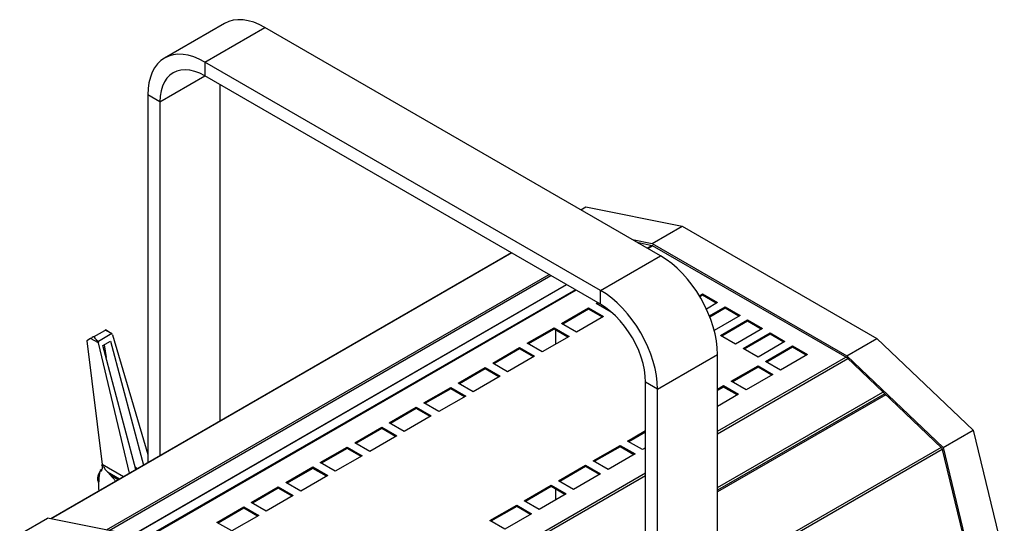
# Model space of a CAD drawing. Header units: millimetres. Extents: x 6 to 1085, y -668 to 515.
# Tile 5 of 9: x 617 to 1082, y -321 to -84. Entities that reach past the tile are written whole.
import ezdxf

# ---------------------------------------------------------------- set-up
doc = ezdxf.new("R2010")
doc.units = ezdxf.units.MM

msp = doc.modelspace()

# ---------------------------------------------------------------- linework, layer by layer
at = {"color": 7, "linetype": 'Continuous', "lineweight": 25}
for p, q in [((713.71, -85.5), (685.43, -101.83)), ((704.43, -103.71), (732.71, -87.39)), ((919.39, -195.15), (732.71, -87.39)), ((891.1, -211.48), (704.43, -103.71)), ((704.43, -103.71), (704.43, -110.25)), ((891.1, -218.01), (704.43, -110.25)), ((711.5, -114.33), (711.5, -273.13)), ((683.22, -122.5), (677.56, -119.23)), ((677.56, -119.23), (677.56, -292.73)), ((683.22, -122.5), (683.22, -289.46)), ((881.72, -173.4), (884.14, -172.01)), ((884.14, -172.01), (929.5, -181.17)), ((915.36, -189.34), (929.5, -181.17)), ((929.5, -181.17), (1021.42, -234.24)), ((906.07, -187.46), (915.36, -189.34)), ((908.36, -188.78), (915.47, -190.22)), ((908.9, -189.1), (909.16, -188.94)), ((909.03, -189.17), (909.35, -188.98)), ((915.42, -190.21), (913.13, -191.54)), ((915.36, -189.34), (1007.28, -242.41)), ((915.47, -190.22), (1007.17, -243.16)), ((849.04, -193.73), (631.74, -319.18)), ((891.1, -211.48), (919.39, -195.15)), ((670.13, -326.93), (874.96, -208.69)), ((670.32, -326.97), (875.08, -208.76)), ((879.19, -211.13), (676.01, -328.42)), ((891.1, -218.01), (891.1, -211.48)), ((937.68, -214.01), (939.19, -213.14)), ((939.19, -213.14), (946.26, -217.22)), ((939.19, -213.14), (939.19, -213.79)), ((888.98, -217.63), (889.71, -217.21)), ((896.05, -221.71), (888.98, -217.63)), ((890.28, -217.53), (889.55, -217.95)), ((939.19, -213.79), (937.97, -214.49)), ((945.69, -217.55), (939.19, -213.79)), ((946.26, -217.22), (941.01, -220.25)), ((872.72, -227.02), (885.45, -219.67)), ((885.45, -220.32), (873.29, -227.34)), ((885.45, -219.67), (892.52, -223.75)), ((885.45, -219.67), (885.45, -220.32)), ((891.95, -224.08), (885.45, -220.32)), ((896.17, -221.64), (896.05, -221.71)), ((942.43, -223.51), (949.79, -219.26)), ((949.79, -219.91), (942.64, -224.04)), ((949.79, -219.26), (956.87, -223.34)), ((949.79, -219.26), (949.79, -219.91)), ((956.3, -223.67), (949.79, -219.91)), ((879.79, -231.1), (872.72, -227.02)), ((892.52, -223.75), (879.79, -231.1)), ((956.87, -223.34), (944.7, -230.37)), ((947.67, -232.73), (960.4, -225.38)), ((960.4, -226.04), (948.24, -233.06)), ((960.4, -225.38), (967.47, -229.47)), ((960.4, -225.38), (960.4, -226.04)), ((966.91, -229.79), (960.4, -226.04)), ((652.15, -233.22), (657.18, -230.31)), ((660.5, -231.87), (654.2, -235.51)), ((659.76, -231.44), (657.5, -230.13)), ((856.46, -236.4), (869.18, -229.06)), ((869.18, -229.71), (857.02, -236.73)), ((869.18, -229.06), (876.26, -233.14)), ((869.18, -229.06), (869.18, -229.71)), ((875.69, -233.47), (869.18, -229.71)), ((869.75, -230.04), (869.75, -236.89)), ((967.47, -229.47), (954.74, -236.81)), ((958.28, -238.85), (971.01, -231.51)), ((971.01, -232.16), (958.85, -239.18)), ((971.01, -231.51), (978.08, -235.59)), ((971.01, -231.51), (971.01, -232.16)), ((977.51, -235.91), (971.01, -232.16)), ((650.52, -234.16), (648.72, -235.2)), ((648.72, -235.2), (655.92, -293.61)), ((654.2, -236.28), (650.52, -234.16)), ((668.86, -297.75), (654.2, -236.28)), ((656.32, -237.48), (659.85, -235.44)), ((659.85, -235.44), (675.46, -293.94)), ((660.86, -232.44), (677.56, -288.93)), ((863.53, -240.49), (856.46, -236.4)), ((876.26, -233.14), (863.53, -240.49)), ((954.74, -236.81), (947.67, -232.73)), ((978.08, -235.59), (965.35, -242.94)), ((1007.28, -242.41), (1021.42, -234.24)), ((1021.42, -234.24), (1066.79, -277.45)), ((671.92, -295.98), (656.32, -237.48)), ((656.86, -237.17), (657.85, -243.2)), ((840.19, -245.79), (852.92, -238.45)), ((852.92, -239.1), (840.76, -246.12)), ((852.92, -238.45), (859.99, -242.53)), ((852.92, -238.45), (852.92, -239.1)), ((859.43, -242.85), (852.92, -239.1)), ((965.35, -242.94), (958.28, -238.85)), ((968.89, -244.98), (981.61, -237.63)), ((981.61, -238.28), (969.45, -245.3)), ((981.61, -237.63), (988.69, -241.71)), ((981.61, -237.63), (981.61, -238.28)), ((988.12, -242.04), (981.61, -238.28)), ((847.26, -249.88), (840.19, -245.79)), ((859.99, -242.53), (847.26, -249.88)), ((917.97, -258.02), (946.26, -241.69)), ((946.26, -504.91), (946.26, -241.69)), ((975.96, -249.06), (968.89, -244.98)), ((988.69, -241.71), (975.96, -249.06)), ((1007.17, -243.16), (1052.09, -285.94)), ((1007.28, -242.41), (1052.65, -285.61)), ((823.93, -255.18), (836.66, -247.83)), ((836.66, -248.49), (824.5, -255.51)), ((836.66, -247.83), (843.73, -251.92)), ((836.66, -247.83), (836.66, -248.49)), ((843.16, -252.24), (836.66, -248.49)), ((952.62, -254.37), (965.35, -247.02)), ((965.35, -247.67), (953.19, -254.69)), ((965.35, -247.02), (972.42, -251.1)), ((965.35, -247.02), (965.35, -247.67)), ((971.86, -251.43), (965.35, -247.67)), ((831, -259.26), (823.93, -255.18)), ((843.73, -251.92), (831, -259.26)), ((917.97, -258.02), (912.32, -254.75)), ((912.32, -517.97), (912.32, -254.75)), ((959.69, -258.45), (952.62, -254.37)), ((972.42, -251.1), (959.69, -258.45)), ((807.67, -264.57), (820.39, -257.22)), ((820.39, -257.88), (808.23, -264.9)), ((820.39, -257.22), (827.47, -261.31)), ((820.39, -257.22), (820.39, -257.88)), ((826.9, -261.63), (820.39, -257.88)), ((917.97, -521.24), (917.97, -258.02)), ((946.26, -258.04), (949.09, -256.41)), ((949.09, -257.06), (946.26, -258.69)), ((946.26, -304.44), (1024.24, -259.42)), ((949.09, -256.41), (956.16, -260.49)), ((949.09, -256.41), (949.09, -257.06)), ((955.59, -260.82), (949.09, -257.06)), ((814.74, -268.65), (807.67, -264.57)), ((827.47, -261.31), (814.74, -268.65)), ((956.16, -260.49), (946.26, -266.2)), ((791.4, -273.96), (804.13, -266.61)), ((804.13, -267.26), (791.97, -274.29)), ((804.13, -266.61), (811.2, -270.69)), ((804.13, -266.61), (804.13, -267.26)), ((810.64, -271.02), (804.13, -267.26)), ((798.47, -278.04), (791.4, -273.96)), ((811.2, -270.69), (798.47, -278.04)), ((775.14, -283.35), (787.87, -276)), ((787.87, -276.65), (775.7, -283.67)), ((787.87, -276), (794.94, -280.08)), ((787.87, -276), (787.87, -276.65)), ((794.37, -280.41), (787.87, -276.65)), ((903.83, -282.53), (912.32, -277.63)), ((912.32, -278.29), (904.4, -282.86)), ((1052.65, -285.61), (1066.79, -277.45)), ((1066.79, -277.45), (1081.53, -338.34)), ((794.94, -280.08), (782.21, -287.43)), ((910.9, -286.61), (903.83, -282.53)), ((758.88, -292.74), (771.6, -285.39)), ((771.6, -286.04), (759.44, -293.06)), ((771.6, -285.39), (778.67, -289.47)), ((771.6, -285.39), (771.6, -286.04)), ((778.11, -289.8), (771.6, -286.04)), ((782.21, -287.43), (775.14, -283.35)), ((887.57, -291.92), (900.3, -284.57)), ((900.3, -285.23), (888.13, -292.25)), ((900.3, -284.57), (907.37, -288.65)), ((900.3, -284.57), (900.3, -285.23)), ((906.8, -288.98), (900.3, -285.23)), ((912.32, -285.8), (910.9, -286.61)), ((1052.09, -285.94), (1066.68, -346.23)), ((1052.65, -285.61), (1067.39, -346.51)), ((778.67, -289.47), (765.95, -296.82)), ((894.64, -296), (887.57, -291.92)), ((907.37, -288.65), (894.64, -296)), ((655.91, -295.94), (655.01, -296.47)), ((655.01, -296.47), (655.33, -296.63)), ((655.95, -295.61), (655.47, -296.2)), ((655.88, -294.3), (656.86, -294.87)), ((660.14, -298.88), (658.43, -297.11)), ((672.59, -295.59), (671.68, -295.07)), ((742.61, -302.13), (755.34, -294.78)), ((755.34, -295.43), (743.18, -302.45)), ((755.34, -294.78), (762.41, -298.86)), ((755.34, -294.78), (755.34, -295.43)), ((761.85, -299.19), (755.34, -295.43)), ((765.95, -296.82), (758.88, -292.74)), ((871.31, -301.31), (884.03, -293.96)), ((884.03, -294.61), (871.87, -301.64)), ((884.03, -293.96), (891.1, -298.04)), ((884.03, -293.96), (884.03, -294.61)), ((890.54, -298.37), (884.03, -294.61)), ((762.41, -298.86), (749.68, -306.21)), ((878.38, -305.39), (871.31, -301.31)), ((891.1, -298.04), (878.38, -305.39)), ((726.35, -311.51), (739.08, -304.17)), ((739.08, -304.82), (726.91, -311.84)), ((739.08, -304.17), (746.15, -308.25)), ((739.08, -304.17), (739.08, -304.82)), ((745.58, -308.58), (739.08, -304.82)), ((749.68, -306.21), (742.61, -302.13)), ((855.04, -310.7), (867.77, -303.35)), ((867.77, -304), (855.61, -311.02)), ((867.77, -303.35), (874.84, -307.43)), ((867.77, -303.35), (867.77, -304)), ((874.28, -307.76), (867.77, -304)), ((869.75, -305.15), (869.75, -310.37)), ((746.15, -308.25), (733.42, -315.6)), ((862.11, -314.78), (855.04, -310.7)), ((874.84, -307.43), (862.11, -314.78)), ((710.09, -320.9), (722.81, -313.56)), ((722.81, -314.21), (710.65, -321.23)), ((722.81, -313.56), (729.88, -317.64)), ((722.81, -313.56), (722.81, -314.21)), ((729.32, -317.96), (722.81, -314.21)), ((733.42, -315.6), (726.35, -311.51)), ((838.78, -320.09), (851.51, -312.74)), ((851.51, -313.39), (839.34, -320.41)), ((851.51, -312.74), (858.58, -316.82)), ((851.51, -312.74), (851.51, -313.39)), ((858.01, -317.15), (851.51, -313.39)), ((617.09, -326.47), (630.24, -318.87)), ((675.08, -327.94), (630.24, -318.87)), ((729.88, -317.64), (717.16, -324.98)), ((845.85, -324.17), (838.78, -320.09)), ((858.58, -316.82), (845.85, -324.17)), ((717.16, -324.98), (710.09, -320.9))]:
    msp.add_line(p, q, dxfattribs=at)
at = {"color": 8, "linetype": 'Continuous', "lineweight": 25}
for p, q in [((683.22, -122.5), (704.43, -110.25)), ((915.79, -190.4), (913.48, -191.74)), ((849.18, -193.81), (631.93, -319.22)), ((658.01, -324.49), (866.78, -203.97)), ((659.32, -324.75), (867.66, -204.48)), ((879.54, -211.33), (676.36, -328.62)), ((946.26, -277.95), (1006.85, -242.97)), ((946.26, -279.15), (1007.71, -243.67)), ((1025.11, -260.25), (946.26, -305.77)), ((1025.6, -260.71), (946.26, -306.51)), ((1051.67, -285.55), (946.26, -346.4)), ((1052.22, -286.49), (946.26, -347.66)), ((655.83, -296.35), (655.33, -296.63)), ((665.98, -299.41), (655.92, -293.61)), ((658.43, -297.11), (664.2, -300.44)), ((663.52, -300.83), (660.14, -298.88)), ((767.36, -381.23), (912.32, -297.54)), ((768.14, -381.97), (912.32, -298.74))]:
    msp.add_line(p, q, dxfattribs=at)
at = {"color": 7, "linetype": 'Continuous', "lineweight": 25, "flags": 128}
for points in [[(732.71, -87.39), (730.08, -86.01), (727.47, -84.96), (724.91, -84.22), (722.43, -83.81), (720.05, -83.74), (717.78, -84), (715.67, -84.59), (713.71, -85.5)], [(704.43, -103.71), (701.79, -102.34), (699.19, -101.28), (696.63, -100.55), (694.15, -100.14), (691.76, -100.06), (689.5, -100.32), (687.38, -100.92), (685.43, -101.83), (683.66, -103.07), (682.09, -104.61), (680.73, -106.43), (679.6, -108.54), (678.72, -110.89), (678.07, -113.47), (677.69, -116.26), (677.56, -119.23)], [(704.43, -110.25), (702.05, -109.03), (699.71, -108.13), (697.42, -107.58), (695.22, -107.36), (693.14, -107.48), (691.2, -107.95), (689.43, -108.76), (687.84, -109.89), (686.47, -111.34), (685.32, -113.08), (684.41, -115.09), (683.75, -117.35), (683.35, -119.83), (683.22, -122.5)], [(946.26, -241.69), (946.13, -238.58), (945.74, -235.34), (945.1, -232.02), (944.21, -228.64), (943.09, -225.23), (941.73, -221.84), (940.16, -218.49), (938.39, -215.21), (936.44, -212.03), (934.32, -209), (932.06, -206.13), (929.67, -203.45), (927.19, -200.99), (924.63, -198.77), (922.02, -196.82), (919.39, -195.15)], [(917.97, -258.02), (917.85, -254.9), (917.46, -251.67), (916.82, -248.34), (915.93, -244.96), (914.8, -241.56), (913.45, -238.17), (911.88, -234.81), (910.1, -231.54), (908.15, -228.36), (906.03, -225.33), (903.77, -222.46), (901.39, -219.78), (898.9, -217.32), (896.35, -215.1), (893.74, -213.15), (891.1, -211.48)], [(912.32, -254.75), (912.18, -251.93), (911.79, -249), (911.13, -245.98), (910.22, -242.91), (909.07, -239.84), (907.69, -236.81), (906.1, -233.85), (904.33, -230.99), (902.39, -228.28), (900.31, -225.75), (898.11, -223.43), (895.83, -221.35), (893.48, -219.54), (891.1, -218.01)]]:
    msp.add_lwpolyline(points, dxfattribs=at)
at = {"color": 7, "linetype": 'Continuous', "lineweight": 25}
msp.add_arc((692.45, -303.74), 38.14, 169.0085, 183.5621, dxfattribs=at)
at = {"color": 8, "linetype": 'Continuous', "lineweight": 25}
msp.add_arc((659.33, -300.5), 5.32, 148.4442, 200.1135, dxfattribs=at)
at = {"color": 7, "linetype": 'Continuous', "lineweight": 25}
for centre, major_axis, ratio, start_param, end_param in [((656.3, -230.82), (1.2, 0.69), 0.00007, 0.000041, 0.74453), ((664.05, -235.3), (6.94, -4.94), 0.104684, 2.180144, 3.052938), ((660.02, -232.97), (0.09, 1.26), 0.715187, 5.200107, 5.82348), ((651.34, -233.69), (1.2, 0.69), 0.00007, 0.826185, 2.322352), ((659.09, -238.16), (6.94, -4.94), 0.104684, 3.134593, 4.007387), ((655.06, -235.83), (0.09, 1.26), 0.715187, 1.367538, 1.99091), ((654.85, -294.17), (0.48, 1.44), 0.672948, 4.844078, 5.325568), ((682.49, -291.54), (11.78, 35.72), 0.672794, 1.863904, 1.911783)]:
    msp.add_ellipse(centre, major_axis=major_axis, ratio=ratio, start_param=start_param, end_param=end_param, dxfattribs=at)
for points, knots in [([(654.96, -296.89), (654.77, -297.22), (654.29, -298.01), (653.92, -299.22), (653.77, -300.41), (653.87, -301.42), (654.08, -302.17), (654.36, -302.42), (654.41, -302.47)], [0, 0, 0, 0, 0.168135, 0.411322, 0.568732, 0.750856, 0.958132, 1, 1, 1, 1]), ([(655.33, -296.63), (655.39, -296.65), (655.5, -296.69), (655.66, -296.63), (655.79, -296.47), (655.87, -296.26), (655.9, -296.09), (655.91, -296.01)], [0, 0, 0, 0, 0.2063672, 0.4128995, 0.6162923, 0.8216602, 1, 1, 1, 1]), ([(656.86, -294.87), (656.93, -295.05), (657.24, -295.85), (657.85, -296.49), (658.33, -297), (658.43, -297.11)], [0, 0, 0, 0, 0.185243, 0.829231, 1, 1, 1, 1]), ([(660.14, -298.88), (660.55, -299.31), (661.31, -300.08), (661.98, -301.09), (662.28, -301.55)], [0, 0, 0, 0, 0.550789, 1, 1, 1, 1])]:
    msp.add_open_spline(points, degree=3, knots=knots, dxfattribs=at)

doc.saveas('drawing.dxf')
